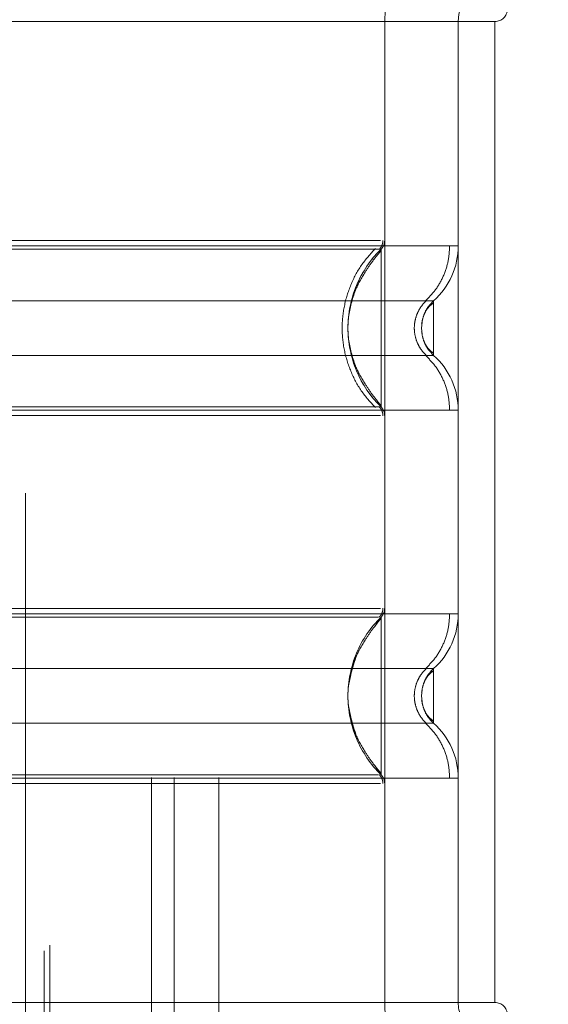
# Model space of a CAD drawing. Header units: inches. Extents: x 0.2 to 10.8, y 0.2 to 8.2.
# Tile 65 of 145: x 3.2102 to 3.2574, y 4.0165 to 4.1043. Entities that reach past the tile are written whole.
import ezdxf

# ---------------------------------------------------------------- set-up
doc = ezdxf.new("R2010")
doc.units = ezdxf.units.IN
doc.header["$MEASUREMENT"] = 0
doc.linetypes.add('HIDDEN', pattern=[0.07500000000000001, 0.05, -0.025])
doc.layers.add('DIMENSIONS', color=140, linetype='Continuous')
doc.styles.add('SLDTEXTSTYLE0', font='TXT', dxfattribs={"width": 0.7})
doc.dimstyles.new('SLDDIMSTYLE0', dxfattribs={"dimtxt": 0.0849609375, "dimasz": 0.13, "dimexe": 0, "dimexo": 0.0625, "dimgap": 0.021240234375, "dimtad": 0, "dimtih": 1, "dimtoh": 1, "dimlfac": 18, "dimrnd": 1e-09, "dimzin": 12, "dimdsep": 46, "dimtxsty": 'SLDTEXTSTYLE0', "dimsah": 1, "dimcen": 0.09, "dimadec": 0, "dimazin": 3, "dimtfac": 1, "dimtofl": 0, "dimtmove": 0, "dimatfit": 3, "dimfxl": 0, "dimfrac": 2, "dimtolj": 1, "dimtzin": 12, "dimarcsym": 0})

# ---------------------------------------------------------------- blocks, each defined once
blk = doc.blocks.new('_D')
at = {"layer": 'DIMENSIONS'}
for p, q in [((3.301364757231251, 4.890449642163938), (2.691006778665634, 4.890449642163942)), ((2.816006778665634, 4.890449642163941), (2.81600677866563, 4.251667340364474)), ((2.65443270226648, 4.097616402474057), (2.625902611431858, 4.097616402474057)), ((2.625902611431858, 4.097616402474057), (2.625902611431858, 3.962585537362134)), ((2.977580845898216, 4.097616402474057), (3.006110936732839, 4.097616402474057)), ((3.006110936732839, 4.097616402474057), (3.006110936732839, 3.962585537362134)), ((2.625902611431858, 3.962585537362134), (2.65443270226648, 3.962585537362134)), ((3.006110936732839, 3.962585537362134), (2.977580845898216, 3.962585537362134)), ((2.816006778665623, 3.230264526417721), (2.816006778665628, 3.943565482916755)), ((3.301401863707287, 3.230264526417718), (2.691006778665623, 3.230264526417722))]:
    blk.add_line(p, q, dxfattribs=at)
for points in [[(2.816006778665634, 4.890449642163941), (2.796006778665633, 4.760449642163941), (2.836006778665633, 4.760449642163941)], [(2.816006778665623, 3.230264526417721), (2.836006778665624, 3.360264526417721), (2.796006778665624, 3.360264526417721)]]:
    blk.add_solid(points, dxfattribs=at)
at = {"layer": 'DIMENSIONS', "char_height": 0.08333333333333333, "attachment_point": 1, "style": 'SLDTEXTSTYLE0'}
for s, insert in [('29.88', (2.65443269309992, 4.224058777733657)), ('759.0', (2.65443270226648, 4.070007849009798))]:
    blk.add_mtext(s, dxfattribs=dict(at, insert=insert))

msp = doc.modelspace()

# ---------------------------------------------------------------- linework, layer by layer
at = {"color": 7, "linetype": 'HIDDEN', "lineweight": 18}
for p, q in [((3.212404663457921, 3.121239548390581), (3.212404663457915, 4.999474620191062)), ((3.212890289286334, 3.121727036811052), (3.212890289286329, 4.999000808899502)), ((3.221980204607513, 3.136695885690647), (3.221980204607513, 4.983973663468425)), ((3.221980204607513, 3.136695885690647), (3.221980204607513, 4.983973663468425)), ((3.223980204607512, 3.136695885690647), (3.223980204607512, 4.983973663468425)), ((3.227980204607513, 3.136695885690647), (3.227980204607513, 4.983973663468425)), ((3.210735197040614, 3.162051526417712), (3.210735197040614, 4.958662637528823)), ((3.210735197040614, 3.162051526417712), (3.210735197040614, 4.958662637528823)), ((3.242768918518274, 4.104112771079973), (3.188088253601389, 4.104112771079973)), ((3.242768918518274, 4.104112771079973), (3.242768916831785, 4.084582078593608)), ((3.252611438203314, 4.104112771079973), (3.242768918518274, 4.104112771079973)), ((3.242768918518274, 4.104112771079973), (3.242768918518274, 4.016623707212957)), ((3.249330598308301, 4.104112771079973), (3.249330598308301, 4.016623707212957)), ((3.249330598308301, 4.104112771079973), (3.249330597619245, 4.084108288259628)), ((3.252611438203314, 4.104112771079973), (3.252611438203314, 4.016623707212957)), ((3.252611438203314, 4.104112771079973), (3.252611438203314, 4.016623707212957)), ((3.242441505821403, 4.083520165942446), (3.242441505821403, 4.083801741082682)), ((3.246108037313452, 4.077308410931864), (3.246049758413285, 4.07677243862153)), ((3.246049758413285, 4.07677243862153), (3.246108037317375, 4.076236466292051)), ((3.242441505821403, 4.069743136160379), (3.242441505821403, 4.070024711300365)), ((3.242441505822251, 4.050993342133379), (3.241879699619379, 4.050159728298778)), ((3.242441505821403, 4.050711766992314), (3.242441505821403, 4.050993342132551)), ((3.246108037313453, 4.044500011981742), (3.246049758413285, 4.043964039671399)), ((3.246109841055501, 4.044508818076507), (3.246050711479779, 4.043964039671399)), ((3.246049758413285, 4.043964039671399), (3.246108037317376, 4.043428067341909)), ((3.246050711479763, 4.043964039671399), (3.24610984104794, 4.043419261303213)), ((3.241879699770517, 4.037768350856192), (3.242441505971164, 4.036934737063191)), ((3.242441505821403, 4.036934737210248), (3.242441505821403, 4.037216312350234)), ((3.242768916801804, 4.036154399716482), (3.242768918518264, 4.016623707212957)), ((3.249330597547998, 4.036628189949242), (3.249330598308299, 4.016623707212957)), ((3.242768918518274, 4.016623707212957), (3.188088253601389, 4.016623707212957)), ((3.252611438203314, 4.016623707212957), (3.242768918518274, 4.016623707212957))]:
    msp.add_line(p, q, dxfattribs=at)
for centre, radius, start, end in [((3.252611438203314, 4.104112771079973), 0.009842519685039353, 90, 180), ((3.252611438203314, 4.104112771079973), 0.003280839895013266, 90, 180), ((3.252611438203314, 4.10520638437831), 0.001093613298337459, 270.0000000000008, 0), ((3.241675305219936, 4.084582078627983), 0.001093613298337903, 314.4762724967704, 359.9999999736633), ((3.242768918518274, 4.084108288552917), 0.006561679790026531, 311.7633977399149, 0), ((3.242768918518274, 4.069436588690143), 0.006561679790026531, 0, 48.2366022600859), ((3.241675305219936, 4.068962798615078), 0.001093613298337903, 2.750087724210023e-08, 45.52372749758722), ((3.241675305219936, 4.051773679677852), 0.001093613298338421, 314.4762724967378, 359.9999999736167), ((3.242768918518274, 4.051299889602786), 0.006561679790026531, 311.7633977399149, 0), ((3.242768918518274, 4.036628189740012), 0.006561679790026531, 0, 48.2366022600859), ((3.241675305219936, 4.036154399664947), 0.001093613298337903, 2.750087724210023e-08, 45.52372749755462), ((3.252611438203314, 4.016623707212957), 0.009842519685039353, 180, 270.0000000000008), ((3.252611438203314, 4.016623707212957), 0.003280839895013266, 180, 270.0000000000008), ((3.252611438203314, 4.015530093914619), 0.001093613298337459, 0, 90)]:
    msp.add_arc(centre, radius, start, end, dxfattribs=at)
for points, knots in [([(3.242386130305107, 4.084582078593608), (3.242323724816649, 4.084582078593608), (3.242102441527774, 4.084582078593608), (3.240417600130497, 4.084582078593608), (3.237428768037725, 4.084582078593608), (3.233305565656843, 4.084582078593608), (3.228306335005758, 4.084582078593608), (3.222596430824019, 4.084582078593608), (3.216402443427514, 4.084582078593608), (3.209960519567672, 4.084582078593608), (3.203518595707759, 4.084582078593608), (3.197324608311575, 4.084582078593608), (3.191614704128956, 4.084582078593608), (3.186615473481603, 4.084582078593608), (3.182492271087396, 4.084582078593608), (3.17950343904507, 4.084582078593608), (3.177818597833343, 4.084582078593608), (3.177597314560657, 4.084582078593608), (3.177534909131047, 4.084582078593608)], [0, 0, 0, 0, 0.02656569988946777, 0.0941991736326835, 0.1618326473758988, 0.229466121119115, 0.2970995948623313, 0.3647330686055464, 0.4323665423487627, 0.5000000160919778, 0.5676334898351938, 0.6352669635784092, 0.7029004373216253, 0.7705339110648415, 0.8381673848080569, 0.9058008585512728, 0.973434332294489, 1, 1, 1, 1]), ([(3.242280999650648, 4.083798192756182), (3.242330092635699, 4.083851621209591), (3.242429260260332, 4.083959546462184), (3.242530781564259, 4.084156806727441), (3.242599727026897, 4.084367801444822), (3.242606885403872, 4.084514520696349), (3.242610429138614, 4.08458715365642)], [0, 0, 0, 0, 0.2475269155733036, 0.5000033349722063, 0.7524780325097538, 1, 1, 1, 1]), ([(3.249330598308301, 4.084108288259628), (3.249184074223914, 4.084108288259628), (3.248891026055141, 4.084108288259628), (3.246549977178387, 4.084108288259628), (3.242911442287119, 4.084108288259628), (3.237977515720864, 4.084108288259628), (3.231974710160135, 4.084108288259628), (3.225123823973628, 4.084108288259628), (3.217690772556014, 4.084108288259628), (3.209960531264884, 4.084108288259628), (3.202230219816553, 4.084108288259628), (3.194797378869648, 4.084108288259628), (3.187945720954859, 4.084108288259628), (3.181945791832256, 4.084108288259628), (3.177001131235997, 4.084108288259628), (3.173402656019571, 4.084108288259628), (3.171332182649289, 4.084108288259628), (3.171062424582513, 4.084108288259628), (3.170973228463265, 4.084108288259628)], [0, 0, 0, 0, 0.06454114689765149, 0.1290822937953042, 0.1936234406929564, 0.2581645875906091, 0.3227057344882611, 0.3872468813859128, 0.4517880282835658, 0.5163291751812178, 0.5808703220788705, 0.6454114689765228, 0.7099526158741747, 0.7744937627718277, 0.8390349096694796, 0.9035760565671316, 0.9681172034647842, 1, 1, 1, 1]), ([(3.242441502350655, 4.083801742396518), (3.242446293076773, 4.083801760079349), (3.241593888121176, 4.083801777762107), (3.238343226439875, 4.083801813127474), (3.235934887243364, 4.083801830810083), (3.229920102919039, 4.083801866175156), (3.226317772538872, 4.083801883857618), (3.218462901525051, 4.083801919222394), (3.214211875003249, 4.083801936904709), (3.205709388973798, 4.083801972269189), (3.201457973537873, 4.083801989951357), (3.193603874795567, 4.083802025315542), (3.190000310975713, 4.083802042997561), (3.183986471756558, 4.083802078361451), (3.181577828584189, 4.083802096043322), (3.178327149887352, 4.083802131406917), (3.177472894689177, 4.08380214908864), (3.177479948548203, 4.08380216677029)], [0, 0, 0, 0, 0.125, 0.125, 0.25, 0.25, 0.375, 0.375, 0.5, 0.5, 0.625, 0.625, 0.75, 0.75, 0.875, 0.875, 1, 1, 1, 1]), ([(3.241941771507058, 4.069677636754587), (3.241499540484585, 4.070162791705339), (3.24061523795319, 4.071132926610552), (3.239696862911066, 4.072899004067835), (3.239110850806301, 4.07479315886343), (3.238909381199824, 4.076772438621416), (3.239110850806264, 4.078751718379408), (3.23969686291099, 4.080645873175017), (3.24061523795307, 4.082411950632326), (3.241499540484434, 4.083382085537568), (3.241941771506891, 4.083867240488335)], [0, 0, 0, 0, 0.125085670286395, 0.250126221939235, 0.3751553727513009, 0.4999999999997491, 0.624844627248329, 0.7498737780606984, 0.8749143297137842, 1, 1, 1, 1]), ([(3.242441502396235, 4.069743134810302), (3.240564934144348, 4.071564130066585), (3.238418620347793, 4.076772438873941), (3.240564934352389, 4.081980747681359), (3.242441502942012, 4.083801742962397)], [0.02713175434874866, 0.02713175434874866, 0.02713175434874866, 0.02713175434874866, 0.499999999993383, 0.9728682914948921, 0.9728682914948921, 0.9728682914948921, 0.9728682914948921]), ([(3.24244150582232, 4.083665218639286), (3.242174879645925, 4.083348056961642), (3.241676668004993, 4.082755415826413), (3.240868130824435, 4.08154247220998), (3.239949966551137, 4.079915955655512), (3.23969223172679, 4.078560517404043), (3.239539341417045, 4.077756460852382)], [0, 0, 0, 0, 0.1830305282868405, 0.342006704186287, 0.6096732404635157, 1, 1, 1, 1]), ([(3.242441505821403, 4.070024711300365), (3.242441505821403, 4.070086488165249), (3.242441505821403, 4.07027866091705), (3.242441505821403, 4.071708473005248), (3.242441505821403, 4.074003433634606), (3.242441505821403, 4.076772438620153), (3.242441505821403, 4.079541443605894), (3.242441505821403, 4.081836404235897), (3.242441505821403, 4.083266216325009), (3.242441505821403, 4.083458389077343), (3.242441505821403, 4.083520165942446)], [0, 0, 0, 0, 0.06819172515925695, 0.2121278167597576, 0.3560639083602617, 0.4999999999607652, 0.643936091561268, 0.7878721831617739, 0.9318082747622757, 1, 1, 1, 1]), ([(3.246397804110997, 4.079192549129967), (3.246716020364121, 4.079516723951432), (3.247359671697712, 4.080172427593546), (3.248041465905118, 4.081393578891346), (3.248487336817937, 4.082723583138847), (3.248542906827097, 4.083650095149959), (3.248570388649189, 4.084108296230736)], [0, 0, 0, 0, 0.2471297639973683, 0.4998657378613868, 0.7526615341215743, 1, 1, 1, 1]), ([(3.24713987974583, 4.079213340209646), (3.247146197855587, 4.079213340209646), (3.244960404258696, 4.079213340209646), (3.236509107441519, 4.079213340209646), (3.224734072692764, 4.079213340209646), (3.209960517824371, 4.079213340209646), (3.195186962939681, 4.079213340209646), (3.183411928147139, 4.079213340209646), (3.174960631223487, 4.079213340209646), (3.172774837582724, 4.079213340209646), (3.172781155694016, 4.079213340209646)], [4.712414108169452, 4.712414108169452, 4.712414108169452, 4.712414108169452, 5.15721612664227, 5.4883921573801, 5.8858033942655, 6.2832146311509, 6.68062586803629, 7.07803710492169, 7.40921313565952, 7.854015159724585, 7.854015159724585, 7.854015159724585, 7.854015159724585]), ([(3.246507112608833, 4.074309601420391), (3.246345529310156, 4.07447351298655), (3.246022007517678, 4.074801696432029), (3.245682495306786, 4.075413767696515), (3.245463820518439, 4.076076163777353), (3.245387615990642, 4.076772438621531), (3.245463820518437, 4.07746871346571), (3.245682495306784, 4.078131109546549), (3.246022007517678, 4.078743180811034), (3.246345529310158, 4.079071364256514), (3.246507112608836, 4.079235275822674)], [0, 0, 0, 0, 0.1248322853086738, 0.2499389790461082, 0.3751056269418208, 0.4999999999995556, 0.6248943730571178, 0.7500610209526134, 0.8751677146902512, 1, 1, 1, 1]), ([(3.247139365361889, 4.079213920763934), (3.246980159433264, 4.079049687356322), (3.246661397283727, 4.078720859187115), (3.246377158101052, 4.078253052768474), (3.246287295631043, 4.077957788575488), (3.24626421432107, 4.07788194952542)], [0, 0, 0, 0, 0.4257879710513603, 0.8525127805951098, 0.9999999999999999, 0.9999999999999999, 0.9999999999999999, 0.9999999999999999]), ([(3.247139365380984, 4.074330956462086), (3.247139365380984, 4.07433095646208), (3.247139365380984, 4.07439450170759), (3.247139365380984, 4.074639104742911), (3.247139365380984, 4.074820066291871), (3.247139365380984, 4.075272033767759), (3.247139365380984, 4.075542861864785), (3.247139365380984, 4.076133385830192), (3.247139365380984, 4.07645284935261), (3.247139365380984, 4.077092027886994), (3.247139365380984, 4.077411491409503), (3.247139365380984, 4.078002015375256), (3.247139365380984, 4.078272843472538), (3.247139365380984, 4.078724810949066), (3.247139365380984, 4.07890577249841), (3.247139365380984, 4.079150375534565), (3.247139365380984, 4.079213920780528), (3.247139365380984, 4.079213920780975)], [0, 0, 0, 0, 0.125, 0.125, 0.25, 0.25, 0.375, 0.375, 0.5, 0.5, 0.625, 0.625, 0.75, 0.75, 0.875, 0.875, 1, 1, 1, 1]), ([(3.247139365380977, 4.079023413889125), (3.246997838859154, 4.078919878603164), (3.246717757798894, 4.078714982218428), (3.246400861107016, 4.078252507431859), (3.246167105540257, 4.077715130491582), (3.24610124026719, 4.077314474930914), (3.24606855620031, 4.077115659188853)], [0, 0, 0, 0, 0.2572717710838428, 0.5091409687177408, 0.7564229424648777, 1, 1, 1, 1]), ([(3.239539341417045, 4.075788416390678), (3.239692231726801, 4.074984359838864), (3.239949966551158, 4.073628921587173), (3.240868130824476, 4.072002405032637), (3.241676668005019, 4.070789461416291), (3.242174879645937, 4.070196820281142), (3.24244150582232, 4.069879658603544)], [0, 0, 0, 0, 0.3903267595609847, 0.6579932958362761, 0.8169694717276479, 0.9999999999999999, 0.9999999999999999, 0.9999999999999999, 0.9999999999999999]), ([(3.24606855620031, 4.076429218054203), (3.246101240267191, 4.076230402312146), (3.246167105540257, 4.075829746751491), (3.246400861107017, 4.075292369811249), (3.246717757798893, 4.07482989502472), (3.246997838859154, 4.074624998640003), (3.247139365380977, 4.074521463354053)], [0, 0, 0, 0, 0.2435770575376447, 0.4908590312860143, 0.7427282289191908, 1, 1, 1, 1]), ([(3.246264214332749, 4.075662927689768), (3.246287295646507, 4.075587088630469), (3.24637715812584, 4.075291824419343), (3.246661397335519, 4.074824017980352), (3.246980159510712, 4.074495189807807), (3.24713936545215, 4.074330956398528)], [0, 0, 0, 0, 0.1474872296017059, 0.5742120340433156, 1, 1, 1, 1]), ([(3.172781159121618, 4.07433153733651), (3.172774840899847, 4.07433153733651), (3.174960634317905, 4.07433153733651), (3.183411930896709, 4.07433153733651), (3.195186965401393, 4.07433153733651), (3.209960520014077, 4.07433153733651), (3.224734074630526, 4.07433153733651), (3.236509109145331, 4.07433153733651), (3.244960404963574, 4.07433153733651), (3.247146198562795, 4.07433153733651), (3.247139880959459, 4.07433153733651)], [4.712364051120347, 4.712364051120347, 4.712364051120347, 4.712364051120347, 5.15716607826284, 5.488342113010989, 5.885753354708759, 6.28316459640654, 6.68057583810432, 7.077987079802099, 7.40916311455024, 7.85396503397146, 7.85396503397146, 7.85396503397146, 7.85396503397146]), ([(3.24857039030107, 4.069436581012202), (3.248542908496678, 4.069894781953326), (3.248487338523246, 4.070821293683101), (3.248041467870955, 4.072151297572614), (3.247359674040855, 4.073372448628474), (3.246716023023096, 4.074028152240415), (3.246397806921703, 4.074352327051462)], [0, 0, 0, 0, 0.2473384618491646, 0.5001342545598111, 0.752870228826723, 1, 1, 1, 1]), ([(3.177479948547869, 4.069742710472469), (3.177472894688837, 4.069742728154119), (3.178327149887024, 4.069742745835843), (3.181577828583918, 4.069742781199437), (3.183986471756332, 4.069742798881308), (3.190000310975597, 4.069742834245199), (3.193603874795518, 4.069742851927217), (3.201457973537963, 4.069742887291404), (3.205709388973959, 4.06974290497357), (3.214211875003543, 4.069742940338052), (3.218462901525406, 4.069742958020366), (3.226317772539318, 4.069742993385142), (3.229920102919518, 4.069743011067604), (3.235934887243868, 4.069743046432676), (3.238343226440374, 4.069743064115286), (3.241593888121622, 4.069743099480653), (3.242446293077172, 4.069743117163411), (3.242441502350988, 4.069743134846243)], [0, 0, 0, 0, 0.125, 0.125, 0.25, 0.25, 0.375, 0.375, 0.5, 0.5, 0.625, 0.625, 0.75, 0.75, 0.875, 0.875, 1, 1, 1, 1]), ([(3.242610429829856, 4.068957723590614), (3.242606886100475, 4.06903035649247), (3.242599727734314, 4.069177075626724), (3.242530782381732, 4.06938807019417), (3.242429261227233, 4.069585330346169), (3.242330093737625, 4.069693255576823), (3.242281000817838, 4.06974668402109)], [0, 0, 0, 0, 0.2475219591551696, 0.499996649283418, 0.7524730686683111, 1, 1, 1, 1]), ([(3.17097322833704, 4.069436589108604), (3.171062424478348, 4.069436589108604), (3.171332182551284, 4.069436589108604), (3.173402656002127, 4.069436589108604), (3.177001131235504, 4.069436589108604), (3.181945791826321, 4.069436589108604), (3.187945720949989, 4.069436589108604), (3.194797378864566, 4.069436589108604), (3.202230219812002, 4.069436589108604), (3.209960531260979, 4.069436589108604), (3.217690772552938, 4.069436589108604), (3.225123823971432, 4.069436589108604), (3.231974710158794, 4.069436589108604), (3.237977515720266, 4.069436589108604), (3.242911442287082, 4.069436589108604), (3.246549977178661, 4.069436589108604), (3.248891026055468, 4.069436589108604), (3.249184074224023, 4.069436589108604), (3.249330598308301, 4.069436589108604)], [0, 0, 0, 0, 0.03188280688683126, 0.0964239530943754, 0.16096509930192, 0.2255062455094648, 0.2900473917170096, 0.3545885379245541, 0.4191296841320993, 0.4836708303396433, 0.5482119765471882, 0.6127531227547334, 0.6772942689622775, 0.7418354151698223, 0.806376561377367, 0.8709177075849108, 0.935458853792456, 1, 1, 1, 1]), ([(3.177534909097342, 4.068962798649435), (3.177597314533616, 4.068962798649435), (3.177818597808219, 4.068962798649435), (3.179503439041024, 4.068962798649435), (3.182492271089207, 4.068962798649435), (3.186615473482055, 4.068962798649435), (3.191614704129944, 4.068962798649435), (3.197324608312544, 4.068962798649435), (3.20351859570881, 4.068962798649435), (3.209960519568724, 4.068962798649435), (3.216402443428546, 4.068962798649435), (3.222596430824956, 4.068962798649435), (3.228306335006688, 4.068962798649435), (3.233305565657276, 4.068962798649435), (3.23742876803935, 4.068962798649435), (3.2404176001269, 4.068962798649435), (3.242102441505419, 4.068962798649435), (3.24232372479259, 4.068962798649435), (3.24238613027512, 4.068962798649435)], [0, 0, 0, 0, 0.02656567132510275, 0.09419914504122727, 0.1618326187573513, 0.2294660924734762, 0.2970995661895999, 0.3647330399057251, 0.4323665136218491, 0.499999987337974, 0.5676334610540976, 0.6352669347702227, 0.7029004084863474, 0.7705338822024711, 0.8381673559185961, 0.9058008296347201, 0.9734343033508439, 1, 1, 1, 1]), ([(3.249330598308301, 4.051299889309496), (3.249184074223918, 4.051299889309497), (3.248891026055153, 4.051299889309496), (3.24654997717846, 4.051299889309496), (3.242911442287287, 4.051299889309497), (3.237977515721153, 4.051299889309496), (3.231974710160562, 4.051299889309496), (3.2251238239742, 4.051299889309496), (3.217690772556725, 4.051299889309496), (3.209960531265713, 4.051299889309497), (3.202230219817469, 4.051299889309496), (3.194797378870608, 4.051299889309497), (3.187945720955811, 4.051299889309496), (3.181945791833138, 4.051299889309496), (3.177001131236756, 4.051299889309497), (3.173402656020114, 4.051299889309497), (3.171332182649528, 4.051299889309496), (3.17106242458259, 4.051299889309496), (3.170973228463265, 4.051299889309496)], [0, 0, 0, 0, 0.06454114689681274, 0.1290822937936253, 0.1936234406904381, 0.2581645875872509, 0.3227057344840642, 0.3872468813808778, 0.4517880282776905, 0.5163291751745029, 0.5808703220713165, 0.6454114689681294, 0.7099526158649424, 0.7744937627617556, 0.8390349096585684, 0.903576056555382, 0.9681172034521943, 1, 1, 1, 1]), ([(3.242386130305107, 4.051773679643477), (3.24232372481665, 4.051773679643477), (3.242102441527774, 4.051773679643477), (3.240417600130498, 4.051773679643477), (3.237428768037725, 4.051773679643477), (3.233305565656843, 4.051773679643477), (3.228306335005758, 4.051773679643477), (3.222596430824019, 4.051773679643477), (3.216402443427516, 4.051773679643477), (3.209960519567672, 4.051773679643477), (3.20351859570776, 4.051773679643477), (3.197324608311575, 4.051773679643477), (3.191614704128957, 4.051773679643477), (3.186615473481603, 4.051773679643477), (3.182492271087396, 4.051773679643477), (3.17950343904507, 4.051773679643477), (3.177818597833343, 4.051773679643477), (3.177597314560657, 4.051773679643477), (3.177534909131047, 4.051773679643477)], [0, 0, 0, 0, 0.02656569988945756, 0.09419917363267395, 0.1618326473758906, 0.229466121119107, 0.2970995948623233, 0.3647330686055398, 0.4323665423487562, 0.5000000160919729, 0.5676334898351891, 0.6352669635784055, 0.702900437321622, 0.7705339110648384, 0.8381673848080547, 0.9058008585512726, 0.9734343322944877, 1, 1, 1, 1]), ([(3.242281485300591, 4.050989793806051), (3.242330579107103, 4.051043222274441), (3.242429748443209, 4.051151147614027), (3.242531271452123, 4.051348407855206), (3.242600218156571, 4.051559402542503), (3.242607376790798, 4.051706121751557), (3.242610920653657, 4.051778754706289)], [0, 0, 0, 0, 0.2475266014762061, 0.5000029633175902, 0.7524777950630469, 1, 1, 1, 1]), ([(3.246397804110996, 4.046384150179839), (3.246716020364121, 4.046708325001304), (3.247359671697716, 4.047364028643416), (3.248041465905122, 4.048585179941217), (3.248487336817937, 4.049915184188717), (3.248542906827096, 4.050841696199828), (3.248570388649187, 4.051299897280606)], [0, 0, 0, 0, 0.2471297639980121, 0.4998657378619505, 0.7526615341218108, 1, 1, 1, 1]), ([(3.242228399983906, 4.050993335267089), (3.242207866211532, 4.050993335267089), (3.242097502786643, 4.050993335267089), (3.241180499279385, 4.050993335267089), (3.239231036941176, 4.050993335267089), (3.235986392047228, 4.050993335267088), (3.231345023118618, 4.050993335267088), (3.225256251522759, 4.050993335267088), (3.217958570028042, 4.050993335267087), (3.209960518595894, 4.050993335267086), (3.201962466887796, 4.050993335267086), (3.194664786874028, 4.050993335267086), (3.188576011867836, 4.050993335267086), (3.183934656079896, 4.050993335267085), (3.180689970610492, 4.050993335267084), (3.178740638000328, 4.050993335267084), (3.177823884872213, 4.050993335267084), (3.177713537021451, 4.050993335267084), (3.177693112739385, 4.050993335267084)], [0, 0, 0, 0, 0.01170879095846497, 0.06293155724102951, 0.1206490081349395, 0.1851790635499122, 0.2564308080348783, 0.3337141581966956, 0.4156154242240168, 0.5000373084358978, 0.5844591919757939, 0.6663604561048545, 0.7436438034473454, 0.814895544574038, 0.8794255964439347, 0.9371430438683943, 0.988365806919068, 1, 1, 1, 1]), ([(3.24244150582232, 4.050856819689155), (3.242174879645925, 4.050539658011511), (3.241676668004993, 4.049947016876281), (3.240868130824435, 4.048734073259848), (3.239949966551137, 4.04710755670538), (3.23969223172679, 4.045752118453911), (3.239539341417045, 4.04494806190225)], [0, 0, 0, 0, 0.1830305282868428, 0.3420067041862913, 0.6096732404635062, 1, 1, 1, 1]), ([(3.242441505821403, 4.037216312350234), (3.242441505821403, 4.037278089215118), (3.242441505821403, 4.037470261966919), (3.242441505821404, 4.038900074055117), (3.242441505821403, 4.041195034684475), (3.242441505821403, 4.043964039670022), (3.242441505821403, 4.046733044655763), (3.242441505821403, 4.049028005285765), (3.242441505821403, 4.050457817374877), (3.242441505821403, 4.050649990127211), (3.242441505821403, 4.050711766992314)], [0, 0, 0, 0, 0.06819172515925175, 0.2121278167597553, 0.3560639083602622, 0.4999999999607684, 0.643936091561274, 0.7878721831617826, 0.9318082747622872, 1, 1, 1, 1]), ([(3.240189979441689, 4.047386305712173), (3.239840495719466, 4.04624555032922), (3.239141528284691, 4.043964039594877), (3.239840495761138, 4.041682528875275), (3.240189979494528, 4.040541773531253)], [0, 0, 0, 0, 0.5000000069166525, 1, 1, 1, 1]), ([(3.247139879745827, 4.046404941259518), (3.247146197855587, 4.046404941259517), (3.244960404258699, 4.046404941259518), (3.236509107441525, 4.046404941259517), (3.224734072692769, 4.046404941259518), (3.209960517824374, 4.046404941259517), (3.195186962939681, 4.046404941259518), (3.183411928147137, 4.046404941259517), (3.174960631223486, 4.046404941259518), (3.172774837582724, 4.046404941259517), (3.172781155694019, 4.046404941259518)], [4.712414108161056, 4.712414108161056, 4.712414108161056, 4.712414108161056, 5.15721612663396, 5.48839215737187, 5.88580339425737, 6.28321463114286, 6.68062586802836, 7.07803710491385, 7.40921313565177, 7.854015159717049, 7.854015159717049, 7.854015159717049, 7.854015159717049]), ([(3.246507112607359, 4.041501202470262), (3.246345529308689, 4.041665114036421), (3.246022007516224, 4.0419932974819), (3.245682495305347, 4.042605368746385), (3.245463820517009, 4.043267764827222), (3.245387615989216, 4.0439640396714), (3.245463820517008, 4.044660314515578), (3.245682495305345, 4.045322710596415), (3.246022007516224, 4.045934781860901), (3.246345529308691, 4.046262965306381), (3.246507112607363, 4.046426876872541)], [0, 0, 0, 0, 0.1248322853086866, 0.249938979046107, 0.3751056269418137, 0.4999999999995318, 0.6248943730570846, 0.7500610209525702, 0.8751677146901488, 1, 1, 1, 1]), ([(3.247139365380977, 4.046215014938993), (3.246997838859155, 4.046111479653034), (3.246717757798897, 4.0459065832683), (3.246400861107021, 4.045444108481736), (3.246167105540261, 4.044906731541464), (3.246101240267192, 4.0445060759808), (3.246068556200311, 4.04430726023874)], [0, 0, 0, 0, 0.2572717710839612, 0.5091409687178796, 0.7564229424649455, 1, 1, 1, 1]), ([(3.247139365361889, 4.046405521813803), (3.246980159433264, 4.04624128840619), (3.246661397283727, 4.045912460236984), (3.246377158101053, 4.045444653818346), (3.246287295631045, 4.045149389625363), (3.246264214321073, 4.045073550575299)], [0, 0, 0, 0, 0.4257879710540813, 0.8525127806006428, 1, 1, 1, 1]), ([(3.247139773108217, 4.046405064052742), (3.24697599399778, 4.046243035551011), (3.246683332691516, 4.045953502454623), (3.246495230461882, 4.045588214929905), (3.246412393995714, 4.045427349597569)], [0, 0, 0, 0, 0.5596199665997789, 1, 1, 1, 1]), ([(3.247139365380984, 4.041522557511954), (3.247139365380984, 4.041522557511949), (3.247139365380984, 4.041586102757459), (3.247139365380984, 4.041830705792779), (3.247139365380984, 4.04201166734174), (3.247139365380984, 4.042463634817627), (3.247139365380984, 4.042734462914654), (3.247139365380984, 4.043324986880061), (3.247139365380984, 4.043644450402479), (3.247139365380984, 4.044283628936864), (3.247139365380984, 4.044603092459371), (3.247139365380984, 4.045193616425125), (3.247139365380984, 4.045464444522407), (3.247139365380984, 4.045916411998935), (3.247139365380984, 4.046097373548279), (3.247139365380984, 4.046341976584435), (3.247139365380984, 4.046405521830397), (3.247139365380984, 4.046405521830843)], [0, 0, 0, 0, 0.125, 0.125, 0.25, 0.25, 0.375, 0.375, 0.5, 0.5, 0.625, 0.625, 0.75, 0.75, 0.875, 0.875, 1, 1, 1, 1]), ([(3.246068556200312, 4.043620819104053), (3.246101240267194, 4.043422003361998), (3.246167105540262, 4.043021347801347), (3.246400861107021, 4.04248397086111), (3.246717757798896, 4.042021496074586), (3.246997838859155, 4.04181659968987), (3.247139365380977, 4.041713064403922)], [0, 0, 0, 0, 0.2435770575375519, 0.4908590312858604, 0.7427282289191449, 1, 1, 1, 1]), ([(3.239539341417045, 4.042980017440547), (3.239692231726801, 4.042175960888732), (3.239949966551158, 4.040820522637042), (3.240868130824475, 4.039194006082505), (3.241676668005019, 4.037981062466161), (3.242174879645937, 4.037388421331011), (3.24244150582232, 4.037071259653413)], [0, 0, 0, 0, 0.3903267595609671, 0.6579932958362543, 0.8169694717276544, 1, 1, 1, 1]), ([(3.246264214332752, 4.042854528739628), (3.24628729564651, 4.042778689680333), (3.246377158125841, 4.042483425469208), (3.246661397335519, 4.042015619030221), (3.246980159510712, 4.041686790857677), (3.24713936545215, 4.041522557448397)], [0, 0, 0, 0, 0.1474872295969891, 0.5742120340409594, 1, 1, 1, 1]), ([(3.246412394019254, 4.042500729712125), (3.24649523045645, 4.042339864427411), (3.246683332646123, 4.041974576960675), (3.246975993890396, 4.041685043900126), (3.247139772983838, 4.041523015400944)], [0, 0, 0, 0, 0.4403799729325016, 1, 1, 1, 1]), ([(3.172781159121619, 4.041523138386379), (3.17277484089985, 4.041523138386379), (3.174960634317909, 4.041523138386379), (3.18341193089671, 4.041523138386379), (3.195186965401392, 4.041523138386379), (3.20996052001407, 4.041523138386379), (3.224734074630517, 4.041523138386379), (3.236509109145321, 4.041523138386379), (3.244960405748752, 4.041523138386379), (3.24714619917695, 4.041523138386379), (3.247139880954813, 4.041523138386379)], [4.712364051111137, 4.712364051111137, 4.712364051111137, 4.712364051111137, 5.157166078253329, 5.4883421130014, 5.88575335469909, 6.28316459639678, 6.680575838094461, 7.07798707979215, 7.409163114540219, 7.853965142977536, 7.853965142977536, 7.853965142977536, 7.853965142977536]), ([(3.248570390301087, 4.036628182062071), (3.248542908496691, 4.037086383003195), (3.248487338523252, 4.03801289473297), (3.248041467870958, 4.039342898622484), (3.247359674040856, 4.040564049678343), (3.246716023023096, 4.041219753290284), (3.2463978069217, 4.041543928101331)], [0, 0, 0, 0, 0.2473384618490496, 0.5001342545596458, 0.7528702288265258, 0.9999999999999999, 0.9999999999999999, 0.9999999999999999, 0.9999999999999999]), ([(3.17097322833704, 4.036628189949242), (3.171062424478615, 4.036628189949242), (3.171332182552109, 4.036628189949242), (3.173402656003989, 4.036628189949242), (3.177001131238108, 4.036628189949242), (3.181945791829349, 4.036628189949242), (3.187945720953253, 4.036628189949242), (3.194797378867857, 4.036628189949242), (3.202230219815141, 4.036628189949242), (3.20996053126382, 4.036628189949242), (3.21769077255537, 4.036628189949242), (3.225123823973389, 4.036628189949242), (3.231974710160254, 4.036628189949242), (3.23797751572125, 4.036628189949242), (3.24291144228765, 4.036628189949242), (3.246549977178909, 4.036628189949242), (3.248891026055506, 4.036628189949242), (3.249184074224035, 4.036628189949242), (3.249330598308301, 4.036628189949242)], [0, 0, 0, 0, 0.03188280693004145, 0.09642395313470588, 0.1609650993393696, 0.2255062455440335, 0.2900473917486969, 0.354588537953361, 0.4191296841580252, 0.4836708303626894, 0.5482119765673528, 0.6127531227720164, 0.677294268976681, 0.7418354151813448, 0.8063765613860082, 0.8709177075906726, 0.9354588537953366, 1, 1, 1, 1]), ([(3.177534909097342, 4.036154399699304), (3.177597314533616, 4.036154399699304), (3.177818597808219, 4.036154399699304), (3.179503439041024, 4.036154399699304), (3.182492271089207, 4.036154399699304), (3.186615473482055, 4.036154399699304), (3.191614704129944, 4.036154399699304), (3.197324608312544, 4.036154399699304), (3.20351859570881, 4.036154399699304), (3.209960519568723, 4.036154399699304), (3.216402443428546, 4.036154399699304), (3.222596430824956, 4.036154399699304), (3.228306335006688, 4.036154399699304), (3.233305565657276, 4.036154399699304), (3.237428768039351, 4.036154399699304), (3.240417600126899, 4.036154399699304), (3.24210244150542, 4.036154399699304), (3.24232372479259, 4.036154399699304), (3.24238613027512, 4.036154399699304)], [0, 0, 0, 0, 0.02656567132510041, 0.09419914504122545, 0.16183261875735, 0.2294660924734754, 0.2970995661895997, 0.3647330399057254, 0.4323665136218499, 0.4999999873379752, 0.5676334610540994, 0.635266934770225, 0.7029004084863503, 0.7705338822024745, 0.8381673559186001, 0.9058008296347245, 0.9734343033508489, 1, 1, 1, 1]), ([(3.177693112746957, 4.036934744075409), (3.177713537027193, 4.036934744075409), (3.177823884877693, 4.036934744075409), (3.17874063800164, 4.036934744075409), (3.180689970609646, 4.036934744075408), (3.183934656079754, 4.036934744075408), (3.188576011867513, 4.036934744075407), (3.194664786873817, 4.036934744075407), (3.20196246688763, 4.036934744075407), (3.20996051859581, 4.036934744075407), (3.217958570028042, 4.036934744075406), (3.225256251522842, 4.036934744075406), (3.231345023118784, 4.036934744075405), (3.235986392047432, 4.036934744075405), (3.239231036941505, 4.036934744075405), (3.241180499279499, 4.036934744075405), (3.242097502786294, 4.036934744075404), (3.242207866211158, 4.036934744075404), (3.242228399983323, 4.036934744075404)], [0, 0, 0, 0, 0.01163419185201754, 0.06285695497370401, 0.1205744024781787, 0.1851044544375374, 0.2563561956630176, 0.3336395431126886, 0.4155408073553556, 0.4999626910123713, 0.5843845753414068, 0.6662858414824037, 0.7435691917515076, 0.8148209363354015, 0.8793509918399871, 0.9370684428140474, 0.9882912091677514, 1, 1, 1, 1]), ([(3.242610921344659, 4.036149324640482), (3.242607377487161, 4.036221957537), (3.242600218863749, 4.03636867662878), (3.242531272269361, 4.036579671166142), (3.242429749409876, 4.036776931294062), (3.2423305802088, 4.036884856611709), (3.242281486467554, 4.036938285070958)], [0, 0, 0, 0, 0.2475221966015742, 0.4999970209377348, 0.7524733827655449, 1, 1, 1, 1])]:
    msp.add_open_spline(points, degree=3, knots=knots, dxfattribs=at)
for points in [[(3.24244150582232, 4.083801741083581), (3.241511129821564, 4.082887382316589), (3.240014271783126, 4.080684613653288), (3.239488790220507, 4.078078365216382), (3.2394910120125, 4.07677243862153)], [(3.2394910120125, 4.07677243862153), (3.239488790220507, 4.07546651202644), (3.240014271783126, 4.072860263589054), (3.241511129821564, 4.070657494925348), (3.24244150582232, 4.069743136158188)], [(3.24244150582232, 4.050993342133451), (3.241511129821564, 4.050078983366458), (3.240014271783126, 4.047876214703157), (3.239488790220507, 4.04526996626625), (3.2394910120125, 4.043964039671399)], [(3.239491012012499, 4.043964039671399), (3.239488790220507, 4.042658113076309), (3.240014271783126, 4.040051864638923), (3.241511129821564, 4.037849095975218), (3.24244150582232, 4.036934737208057)]]:
    msp.add_open_spline(points, degree=3, dxfattribs=at)

# ---------------------------------------------------------------- dimensions: what is measured, and where the dimension line sits
at = {"layer": 'DIMENSIONS'}
dim = msp.add_linear_dim(base=(2.816006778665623, 3.230264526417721), p1=(3.35136475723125, 4.890449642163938), p2=(3.351401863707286, 3.230264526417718), angle=90.0000000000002, dimstyle='SLDDIMSTYLE0', dxfattribs=at)
dim.commit()
dim.dimension.update_dxf_attribs({"geometry": '_D', "text_midpoint": (2.816006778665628, 4.097616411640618), "dimtype": 160})

doc.saveas('drawing.dxf')
